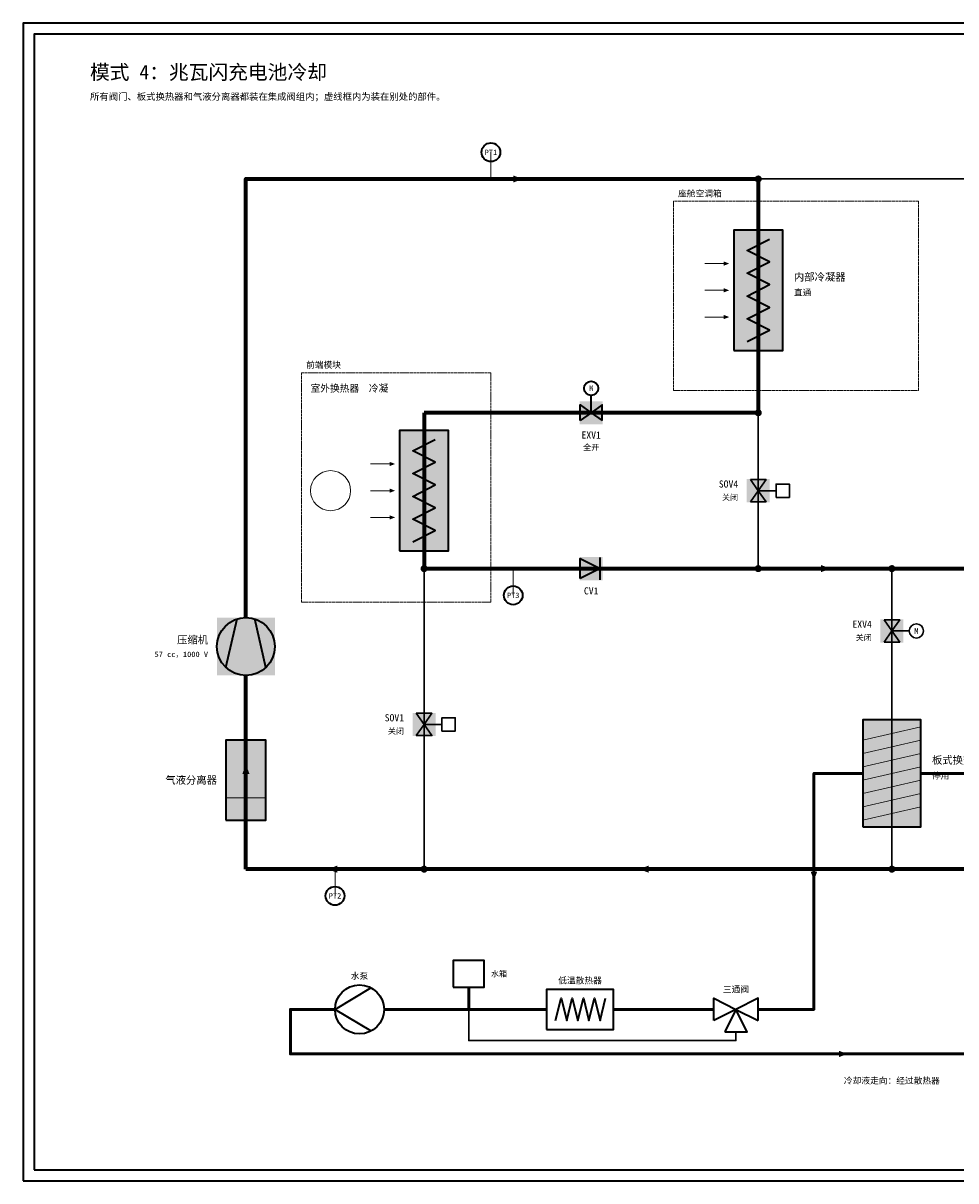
# Model space of a CAD drawing. Header units: millimetres. Extents: x 0 to 830, y 0 to 520.
# Tile 1 of 2: x 0 to 419, y 0 to 520. Entities that reach past the tile are written whole.
import ezdxf
from ezdxf.enums import TextEntityAlignment as Align

# ---------------------------------------------------------------- set-up
doc = ezdxf.new("R2010")
doc.units = ezdxf.units.MM
doc.linetypes.add('DASHED', pattern=[1.524, 1.27, -0.254])
for name, color, linetype, lineweight, true_color in [('AIR', 7, 'Continuous', 18, 0x7878c8), ('BOUNDARY', 7, 'DASHED', 18, 0x828282), ('COOLANT', 7, 'Continuous', 50, 0x1e8c46), ('FRAME', 7, 'Continuous', 35, 0x3c3c3c), ('HP_GAS', 7, 'Continuous', 70, 0xcd2828), ('HP_LIQ', 7, 'Continuous', 70, 0xeb8214), ('LP_GAS', 7, 'Continuous', 70, 0x2350be), ('OFF', 7, 'Continuous', 30, 0xafafaf), ('SYMBOL', 7, 'Continuous', 35, 0x141414), ('TEXT', 7, 'Continuous', 18, 0x141414), ('THIN', 7, 'Continuous', 13, 0x6e6e6e)]:
    doc.layers.add(name, color=color, linetype=linetype, lineweight=lineweight, true_color=true_color)
doc.styles.add('ZH', font='simsun.ttc')

msp = doc.modelspace()

# ---------------------------------------------------------------- hatches: boundary and pattern name
at = {"true_color": 0xffffff}
for points in [[(319, 373), (341, 373), (341, 427), (319, 427)], [(249.8, 339.8), (260.2, 339.8), (260.2, 350.2), (249.8, 350.2)], [(169, 283), (191, 283), (191, 337), (169, 337)], [(324.8, 304.8), (335.2, 304.8), (335.2, 315.2), (324.8, 315.2)], [(249.8, 269.8), (260.2, 269.8), (260.2, 280.2), (249.8, 280.2)], [(87, 227), (113, 227), (113, 253), (87, 253)], [(384.8, 241.8), (395.2, 241.8), (395.2, 252.2), (384.8, 252.2)], [(174.8, 199.8), (185.2, 199.8), (185.2, 210.2), (174.8, 210.2)], [(377, 159), (403, 159), (403, 207), (377, 207)], [(91, 162), (109, 162), (109, 198), (91, 198)]]:
    msp.add_hatch(color=7, dxfattribs=at).paths.add_polyline_path(points)
at = {"layer": 'AIR'}
for points in [[(317, 412), (314.5, 412.95), (314.5, 411.05)], [(317, 400), (314.5, 400.95), (314.5, 399.05)], [(317, 388), (314.5, 388.95), (314.5, 387.05)], [(167, 322), (164.5, 322.95), (164.5, 321.05)], [(167, 310), (164.5, 310.95), (164.5, 309.05)], [(167, 298), (164.5, 298.95), (164.5, 297.05)]]:
    msp.add_hatch(color=7, dxfattribs=at).paths.add_polyline_path(points)
at = {"layer": 'COOLANT'}
for points in [[(355, 135), (356.44, 138.8), (353.56, 138.8)], [(370, 57), (366.2, 58.44), (366.2, 55.56)]]:
    msp.add_hatch(color=7, dxfattribs=at).paths.add_polyline_path(points)
at = {"layer": 'HP_GAS'}
msp.add_hatch(color=7, dxfattribs=at).paths.add_polyline_path([(224.2, 450), (220, 451.6), (220, 448.4)])
at = {"layer": 'HP_LIQ'}
msp.add_hatch(color=7, dxfattribs=at).paths.add_polyline_path([(362.4, 275), (358.2, 276.6), (358.2, 273.4)])
at = {"layer": 'LP_GAS'}
for points in [[(100, 186.98), (98.4, 182.78), (101.6, 182.78)], [(136.8, 140), (141, 138.4), (141, 141.6)], [(276.6, 140), (280.8, 138.4), (280.8, 141.6)]]:
    msp.add_hatch(color=7, dxfattribs=at).paths.add_polyline_path(points)
at = {"layer": 'OFF'}
for points in [[(326.5, 315), (333.5, 315), (330, 310)], [(326.5, 305), (333.5, 305), (330, 310)], [(386.5, 252), (393.5, 252), (390, 247)], [(386.5, 242), (393.5, 242), (390, 247)], [(176.5, 210), (183.5, 210), (180, 205)], [(176.5, 200), (183.5, 200), (180, 205)]]:
    msp.add_hatch(color=7, dxfattribs=at).paths.add_polyline_path(points)
at = {"layer": 'SYMBOL'}
for points in [[(331.6, 450), (331.48, 450.61), (331.13, 451.13), (330.61, 451.48), (330, 451.6), (329.39, 451.48), (328.87, 451.13), (328.52, 450.61), (328.4, 450), (328.52, 449.39), (328.87, 448.87), (329.39, 448.52), (330, 448.4), (330.61, 448.52), (331.13, 448.87), (331.48, 449.39)], [(331.6, 345), (331.48, 345.61), (331.13, 346.13), (330.61, 346.48), (330, 346.6), (329.39, 346.48), (328.87, 346.13), (328.52, 345.61), (328.4, 345), (328.52, 344.39), (328.87, 343.87), (329.39, 343.52), (330, 343.4), (330.61, 343.52), (331.13, 343.87), (331.48, 344.39)], [(181.6, 275), (181.48, 275.61), (181.13, 276.13), (180.61, 276.48), (180, 276.6), (179.39, 276.48), (178.87, 276.13), (178.52, 275.61), (178.4, 275), (178.52, 274.39), (178.87, 273.87), (179.39, 273.52), (180, 273.4), (180.61, 273.52), (181.13, 273.87), (181.48, 274.39)], [(331.6, 275), (331.48, 275.61), (331.13, 276.13), (330.61, 276.48), (330, 276.6), (329.39, 276.48), (328.87, 276.13), (328.52, 275.61), (328.4, 275), (328.52, 274.39), (328.87, 273.87), (329.39, 273.52), (330, 273.4), (330.61, 273.52), (331.13, 273.87), (331.48, 274.39)], [(391.6, 275), (391.48, 275.61), (391.13, 276.13), (390.61, 276.48), (390, 276.6), (389.39, 276.48), (388.87, 276.13), (388.52, 275.61), (388.4, 275), (388.52, 274.39), (388.87, 273.87), (389.39, 273.52), (390, 273.4), (390.61, 273.52), (391.13, 273.87), (391.48, 274.39)], [(181.6, 140), (181.48, 140.61), (181.13, 141.13), (180.61, 141.48), (180, 141.6), (179.39, 141.48), (178.87, 141.13), (178.52, 140.61), (178.4, 140), (178.52, 139.39), (178.87, 138.87), (179.39, 138.52), (180, 138.4), (180.61, 138.52), (181.13, 138.87), (181.48, 139.39)], [(391.6, 140), (391.48, 140.61), (391.13, 141.13), (390.61, 141.48), (390, 141.6), (389.39, 141.48), (388.87, 141.13), (388.52, 140.61), (388.4, 140), (388.52, 139.39), (388.87, 138.87), (389.39, 138.52), (390, 138.4), (390.61, 138.52), (391.13, 138.87), (391.48, 139.39)]]:
    msp.add_hatch(color=7, dxfattribs=at).paths.add_polyline_path(points)

# ---------------------------------------------------------------- linework, layer by layer
at = {"layer": 'AIR'}
for points in [[(306, 412), (316, 412)], [(306, 400), (316, 400)], [(306, 388), (316, 388)], [(156, 322), (166, 322)], [(156, 310), (166, 310)], [(156, 298), (166, 298)]]:
    msp.add_lwpolyline(points, dxfattribs=at)
msp.add_circle((138, 310), 9, dxfattribs=at)
at = {"layer": 'BOUNDARY'}
for points in [[(292, 355), (402, 355), (402, 440), (292, 440)], [(125, 260), (210, 260), (210, 363), (125, 363)]]:
    msp.add_lwpolyline(points, close=True, dxfattribs=at)
at = {"layer": 'COOLANT'}
for points in [[(377, 183), (355, 183), (355, 77), (330, 77)], [(475, 77), (425, 77), (425, 183), (403, 183)], [(200, 77), (200, 87)], [(140, 77), (120, 77), (120, 57), (630, 57), (630, 77), (605, 77)], [(200, 77), (162, 77)], [(235, 77), (200, 77)], [(310, 77), (265, 77)]]:
    msp.add_lwpolyline(points, dxfattribs=at)
at = {"layer": 'FRAME'}
for points in [[(0, 0), (830, 0), (830, 520), (0, 520)], [(5, 5), (825, 5), (825, 515), (5, 515)]]:
    msp.add_lwpolyline(points, close=True, dxfattribs=at)
at = {"layer": 'HP_GAS'}
for points in [[(100, 253), (100, 450), (330, 450)], [(330, 450), (330, 345)], [(330, 345), (180, 345)], [(180, 345), (180, 275)]]:
    msp.add_lwpolyline(points, dxfattribs=at)
at = {"layer": 'HP_LIQ'}
for points in [[(180, 275), (330, 275)], [(330, 275), (390, 275)], [(390, 275), (460, 275)]]:
    msp.add_lwpolyline(points, dxfattribs=at)
at = {"layer": 'LP_GAS'}
for points in [[(100, 140), (100, 227)], [(180, 140), (100, 140)], [(390, 140), (180, 140)], [(460, 140), (390, 140)]]:
    msp.add_lwpolyline(points, dxfattribs=at)
at = {"layer": 'OFF'}
for points in [[(330, 450), (640, 450)], [(330, 345), (330, 275)], [(330, 310), (338, 310)], [(180, 275), (180, 140)], [(390, 275), (390, 220)], [(390, 247), (398, 247)], [(390, 220), (390, 140)], [(180, 205), (188, 205)], [(320, 67), (320, 63), (200, 63), (200, 77)]]:
    msp.add_lwpolyline(points, dxfattribs=at)
for points in [[(326.5, 315), (333.5, 315), (330, 310)], [(338, 307), (344, 307), (344, 313), (338, 313)], [(326.5, 305), (333.5, 305), (330, 310)], [(386.5, 252), (393.5, 252), (390, 247)], [(386.5, 242), (393.5, 242), (390, 247)], [(176.5, 210), (183.5, 210), (180, 205)], [(188, 202), (194, 202), (194, 208), (188, 208)], [(176.5, 200), (183.5, 200), (180, 205)]]:
    msp.add_lwpolyline(points, close=True, dxfattribs=at)
msp.add_circle((401, 247), 3.2, dxfattribs=at)
at = {"layer": 'SYMBOL'}
for points in [[(319, 373), (341, 373), (341, 427), (319, 427)], [(250, 341.5), (250, 348.5), (255, 345)], [(250, 341.5), (250, 348.5), (255, 345)], [(260, 341.5), (260, 348.5), (255, 345)], [(260, 341.5), (260, 348.5), (255, 345)], [(169, 283), (191, 283), (191, 337), (169, 337)], [(250, 270.5), (250, 279.5), (259, 275)], [(377, 159), (403, 159), (403, 207), (377, 207)], [(91, 162), (109, 162), (109, 198), (91, 198)], [(193, 87), (207, 87), (207, 99), (193, 99)], [(235, 68), (265, 68), (265, 86), (235, 86)], [(310, 72), (310, 82), (320, 77)], [(330, 72), (330, 82), (320, 77)], [(315, 67), (325, 67), (320, 77)]]:
    msp.add_lwpolyline(points, close=True, dxfattribs=at)
for points in [[(325, 377), (335, 382.11), (325, 387.22), (335, 392.33), (325, 397.44), (335, 402.56), (325, 407.67), (335, 412.78), (325, 417.89), (335, 423)], [(255, 345), (255, 353)], [(175, 287), (185, 292.11), (175, 297.22), (185, 302.33), (175, 307.44), (185, 312.56), (175, 317.67), (185, 322.78), (175, 327.89), (185, 333)], [(259, 270), (259, 280)], [(91, 230.6), (96, 252.4)], [(109, 230.6), (104, 252.4)], [(156, 86.5), (140, 77), (156, 67.5)], [(239, 72), (241.5, 82), (244, 72), (246.5, 82), (249, 72), (251.5, 82), (254, 72), (256.5, 82), (259, 72), (261.5, 82)]]:
    msp.add_lwpolyline(points, dxfattribs=at)
for centre, radius in [((210, 462), 4.2), ((255, 356), 3.2), ((220, 263), 4.2), ((100, 240), 13), ((140, 128), 4.2), ((151, 77), 11)]:
    msp.add_circle(centre, radius, dxfattribs=at)
at = {"layer": 'THIN'}
for points in [[(210, 450), (210, 462)], [(220, 275), (220, 263)], [(377, 198), (403, 204)], [(377, 192), (403, 198)], [(377, 186), (403, 192)], [(377, 180), (403, 186)], [(377, 174), (403, 180)], [(91, 172), (109, 172)], [(377, 168), (403, 174)], [(377, 162), (403, 168)], [(140, 140), (140, 128)]]:
    msp.add_lwpolyline(points, dxfattribs=at)

# ---------------------------------------------------------------- texts
at = {"layer": 'BOUNDARY', "style": 'ZH'}
for s, p in [('座舱空调箱', (294, 443.5)), ('前端模块', (127, 366.5))]:
    msp.add_text(s, height=2.8, dxfattribs=at).set_placement(p, align=Align.MIDDLE_LEFT)
at = {"layer": 'COOLANT', "style": 'ZH'}
msp.add_text('冷却液走向：经过散热器', height=2.8, dxfattribs=at).set_placement((390, 45), align=Align.MIDDLE_CENTER)
at = {"layer": 'OFF', "style": 'ZH'}
for p in [(321, 307), (381, 244), (171, 202)]:
    msp.add_text('关闭', height=2.6, dxfattribs=at).set_placement(p, align=Align.MIDDLE_RIGHT)
msp.add_text('M', height=2.6, dxfattribs=at).set_placement((401, 247), align=Align.MIDDLE_CENTER)
at = {"layer": 'SYMBOL', "style": 'ZH'}
msp.add_text('M', height=2.6, dxfattribs=at).set_placement((255, 356), align=Align.MIDDLE_CENTER)
at = {"layer": 'TEXT', "style": 'ZH'}
for s, height, p in [('模式 4：兆瓦闪充电池冷却', 6.5, (30, 498)), ('所有阀门、板式换热器和气液分离器都装在集成阀组内；虚线框内为装在别处的部件。', 3, (30, 487)), ('内部冷凝器', 3.4, (346, 406)), ('直通', 2.8, (346, 399)), ('室外换热器  冷凝', 3.2, (129, 356)), ('板式换热器', 3.4, (408, 189)), ('停用', 2.8, (408, 182)), ('水箱', 2.6, (210, 93))]:
    msp.add_text(s, height=height, dxfattribs=at).set_placement(p, align=Align.MIDDLE_LEFT)
for s, height, p in [('PT1', 2.4, (210, 462)), ('EXV1', 3.2, (255, 335)), ('全开', 2.6, (255, 329.5)), ('CV1', 3.2, (255, 265)), ('PT3', 2.4, (220, 263)), ('PT2', 2.4, (140, 128)), ('水泵', 2.8, (151, 92)), ('低温散热器', 2.8, (250, 90)), ('三通阀', 2.8, (320, 86))]:
    msp.add_text(s, height=height, dxfattribs=at).set_placement(p, align=Align.MIDDLE_CENTER)
for s, height, p in [('SOV4', 3.2, (321, 313)), ('EXV4', 3.2, (381, 250)), ('压缩机', 3.4, (83, 243)), ('57 cc，1000 V', 2.4, (83, 236.5)), ('SOV1', 3.2, (171, 208)), ('气液分离器', 3.4, (87, 180))]:
    msp.add_text(s, height=height, dxfattribs=at).set_placement(p, align=Align.MIDDLE_RIGHT)

doc.saveas('drawing.dxf')
